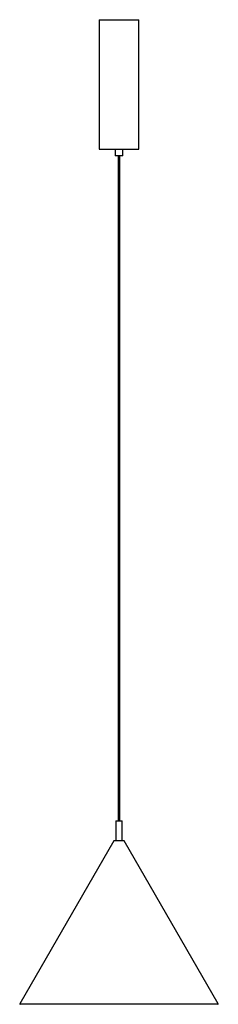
# Paper-space layout '_Izquierda' of a CAD drawing. Header units: millimetres. Extents: x 540 to 840, y -897 to 584.
import ezdxf

# ---------------------------------------------------------------- set-up
doc = ezdxf.new("R2010")
doc.units = ezdxf.units.MM

psp = doc.layouts.new('_Izquierda')

# ---------------------------------------------------------------- linework, layer by layer
at = {"color": 7, "linetype": 'Continuous', "lineweight": 25}
for p, q in [((660, 583.6), (660, 388.6)), ((660, 583.6), (720, 583.6)), ((720, 388.6), (720, 583.6)), ((660, 388.6), (720, 388.6)), ((684, 388.6), (684, 378.6)), ((696, 378.6), (696, 388.6)), ((696, 378.6), (684, 378.6)), ((688.5, 378.6), (688.5, -621.4)), ((691.5, -621.4), (691.5, 378.6)), ((685, -621.4), (685, -651.4)), ((685, -621.4), (695, -621.4)), ((695, -651.4), (695, -621.4)), ((682, -651.4), (540.4, -896.6)), ((698, -651.4), (682, -651.4)), ((839.6, -896.6), (698, -651.4)), ((839.1, -897.4), (540.9, -897.4))]:
    psp.add_line(p, q, dxfattribs=at)
at = {"color": 8, "linetype": 'Continuous', "lineweight": 25}
psp.add_line((540.4, -896.6), (839.6, -896.6), dxfattribs=at)
at = {"color": 7, "linetype": 'Continuous', "lineweight": 25}
for centre, start, end in [((540.9, -896.9), 150, 270), ((839.1, -896.9), 270, 30)]:
    psp.add_arc(centre, 0.5, start, end, dxfattribs=at)

doc.saveas('drawing.dxf')
